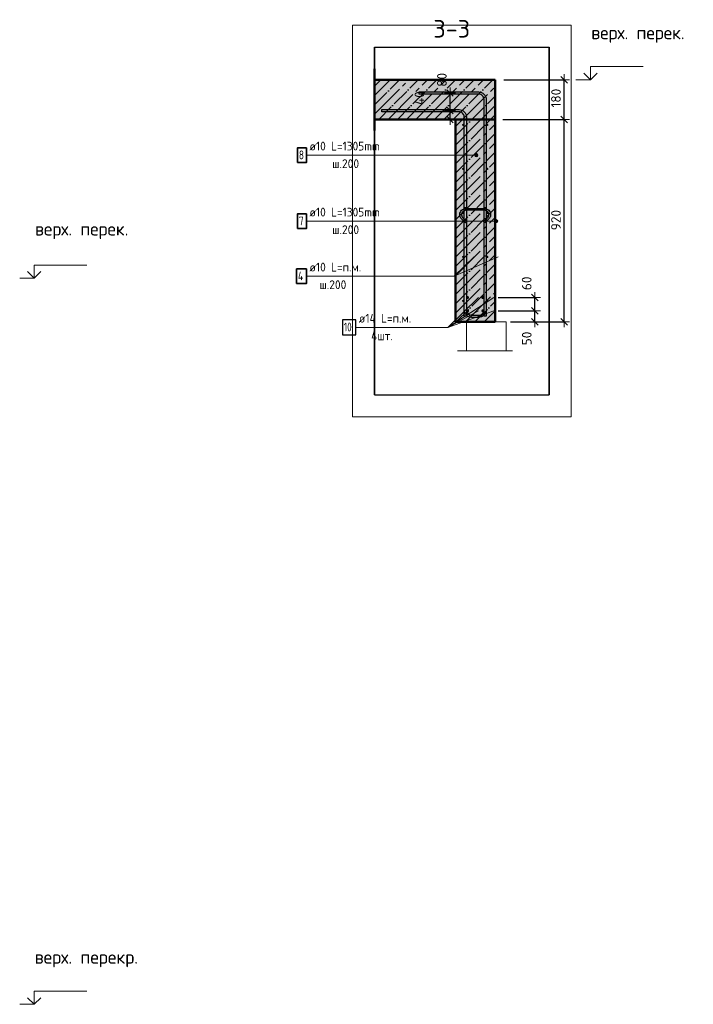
# Model space of a CAD drawing. Header units: millimetres. Extents: x -30645 to 44626, y 46540 to 77351.
# Tile 73 of 84: x 37801 to 40865, y 72485 to 76960. Entities that reach past the tile are written whole.
import ezdxf

# ---------------------------------------------------------------- set-up
doc = ezdxf.new("R2010")
doc.units = ezdxf.units.MM
doc.header["$PDMODE"] = 65
doc.linetypes.add('______11', pattern=[100, 80, -10, 0, -10])
doc.linetypes.add('______5', pattern=[220, 160, -20, 20, -20])
for name, color, linetype, lineweight in [('Standard', 7, 'Continuous', 25), ('Арм.стержн. Арматура края', 96, 'Continuous', 35), ('Арм.стержн. вертикальными 1', 22, 'Continuous', 35), ('Арм.стержн. Доп. арматура', 180, 'Continuous', 35), ('Арм.стержн.горизонт. 1', 180, 'Continuous', 35), ('Высотная отметки_ общее', 7, 'Continuous', 13), ('Размерная линия_ общее', 7, 'Continuous', 13)]:
    doc.layers.add(name, color=color, linetype=linetype, lineweight=lineweight)
doc.layers.add('Арм.стержн.Стяжки', color=7, linetype='Continuous', lineweight=35, true_color=0x501e0f)
doc.styles.add('ISOCPEUR', font='ISOCPEUR')
doc.dimstyles.new('DIMSTYLE_3', dxfattribs={"dimtxt": 44, "dimasz": 50, "dimexe": 0, "dimexo": 0, "dimgap": 22, "dimtad": 2, "dimdec": 0, "dimrnd": 5, "dimzin": 12, "dimdsep": 46, "dimtxsty": 'ISOCPEUR', "dimblk1": 'ALL_ML_STRICH', "dimblk2": 'ALL_ML_STRICH', "dimsah": 1, "dimcen": 0, "dimclrd": 7, "dimclre": 256, "dimclrt": 7, "dimadec": 0, "dimazin": 0, "dimtfac": 1, "dimtdec": 0, "dimtix": 1, "dimtmove": 2, "dimatfit": 3, "dimfxl": 0, "dimtzin": 0, "dimlwd": 0, "dimlwe": -3, "dimarcsym": 0})
doc.dimstyles.new('DIMSTYLE_8', dxfattribs={"dimtxt": 44, "dimasz": 50, "dimexe": 0, "dimexo": 0, "dimgap": 22, "dimtad": 2, "dimdec": 0, "dimrnd": 5, "dimzin": 12, "dimdsep": 46, "dimtxsty": 'ISOCPEUR', "dimblk1": 'ALL_ML_STRICH', "dimblk2": 'ALL_ML_STRICH', "dimsah": 1, "dimcen": 0, "dimclrd": 7, "dimclre": 256, "dimclrt": 7, "dimadec": 0, "dimazin": 0, "dimtfac": 1, "dimtdec": 0, "dimtix": 1, "dimtmove": 2, "dimatfit": 3, "dimfxl": 0, "dimtvp": 1.2, "dimtzin": 0, "dimlwd": 0, "dimlwe": -3, "dimarcsym": 0})

# ---------------------------------------------------------------- blocks, each defined once
blk = doc.blocks.new('ALL_ML_STRICH')
at = {"color": 0, "linetype": 'ByBlock', "lineweight": -2}
for p, q in [((-1, 0), (0.5, 0)), ((-0.3, -0.3), (0.3, 0.3)), ((0, -0.5), (0, 0.5))]:
    blk.add_line(p, q, dxfattribs=at)
blk = doc.blocks.new('*D18')
at = {"layer": 'DEFPOINTS', "color": 7, "linetype": 'Continuous', "lineweight": 13, "transparency": 33554687}
for p in [(39979.1, 76506.9), (40012.9, 75586.9), (40277.1, 75586.9)]:
    blk.add_point(p, dxfattribs=at)
at = {"layer": 'Размерная линия_ общее', "color": 253, "linetype": 'Continuous', "lineweight": -2, "true_color": 0xa0a0a0, "transparency": 33554687}
for p, q in [((39999.1, 76506.9), (40277.1, 76506.9)), ((40032.9, 75586.9), (40277.1, 75586.9))]:
    blk.add_line(p, q, dxfattribs=at)
at = {"layer": 'Размерная линия_ общее', "color": 7, "linetype": 'Continuous', "lineweight": -2, "transparency": 33554687}
blk.add_line((40277.1, 75586.9), (40277.1, 76506.9), dxfattribs=at)
at = {"layer": 'Размерная линия_ общее', "color": 7, "linetype": 'Continuous', "lineweight": 13, "transparency": 33554687, "xscale": 50, "yscale": 50, "zscale": 50}
for p, rotation in [((40277.1, 76506.9), 90), ((40277.1, 75586.9), 270)]:
    blk.add_blockref('ALL_ML_STRICH', p, dxfattribs=dict(at, rotation=rotation))
at = {"layer": 'Размерная линия_ общее', "color": 7, "linetype": 'Continuous', "lineweight": 13, "transparency": 33554687, "insert": (40240.1, 76049.1), "char_height": 44, "width": 132, "attachment_point": 5, "rotation": 90, "style": 'ISOCPEUR'}
blk.add_mtext('\\A1;{920}', dxfattribs=at)
blk = doc.blocks.new('*D19')
at = {"layer": 'DEFPOINTS', "color": 7, "linetype": 'Continuous', "lineweight": 13, "transparency": 33554687}
for p in [(39983.2, 76686.9), (39979.1, 76506.9), (40277.1, 76506.9)]:
    blk.add_point(p, dxfattribs=at)
at = {"layer": 'Размерная линия_ общее', "color": 253, "linetype": 'Continuous', "lineweight": -2, "true_color": 0xa0a0a0, "transparency": 33554687}
for p, q in [((40003.2, 76686.9), (40277.1, 76686.9)), ((39999.1, 76506.9), (40277.1, 76506.9))]:
    blk.add_line(p, q, dxfattribs=at)
at = {"layer": 'Размерная линия_ общее', "color": 7, "linetype": 'Continuous', "lineweight": -2, "transparency": 33554687}
blk.add_line((40277.1, 76506.9), (40277.1, 76686.9), dxfattribs=at)
at = {"layer": 'Размерная линия_ общее', "color": 7, "linetype": 'Continuous', "lineweight": 13, "transparency": 33554687, "xscale": 50, "yscale": 50, "zscale": 50}
for p, rotation in [((40277.1, 76686.9), 90), ((40277.1, 76506.9), 270)]:
    blk.add_blockref('ALL_ML_STRICH', p, dxfattribs=dict(at, rotation=rotation))
at = {"layer": 'Размерная линия_ общее', "color": 7, "linetype": 'Continuous', "lineweight": 13, "transparency": 33554687, "insert": (40240.1, 76603.5), "char_height": 44, "width": 132, "attachment_point": 5, "rotation": 90, "style": 'ISOCPEUR'}
blk.add_mtext('\\A1;{180}', dxfattribs=at)
blk = doc.blocks.new('COMPLEX_ELEVATIONDIM_1')
at = {"layer": 'Высотная отметки_ общее', "color": 7, "linetype": 'Continuous', "lineweight": 13, "transparency": 33554687}
for p, q in [((40397.1, 76686.9), (40397.1, 76746.9)), ((40397.1, 76746.9), (40637.1, 76746.9)), ((40397.1, 76686.9), (40367.1, 76716.9)), ((40397.1, 76686.9), (40427.1, 76716.9)), ((40397.1, 76686.9), (40330.9, 76686.9)), ((40397.1, 76686.9), (40397.1, 76686.9)), ((40397.1, 76686.9), (40397.1, 76686.9)), ((40397.1, 76686.9), (40397.1, 76686.9)), ((40397.1, 76686.9), (40397.1, 76686.9))]:
    blk.add_line(p, q, dxfattribs=at)
at = {"layer": 'Высотная отметки_ общее', "color": 7, "linetype": 'Continuous', "lineweight": 13, "transparency": 33554687, "insert": (40400.4, 76854.8), "char_height": 60, "width": 478.865, "attachment_point": 7, "style": 'ISOCPEUR'}
blk.add_mtext('\\W0.97;верх. перек.', dxfattribs=at)
blk = doc.blocks.new('*D21')
at = {"layer": 'DEFPOINTS', "color": 7, "linetype": 'Continuous', "lineweight": 13, "transparency": 33554687}
for p in [(39957.9, 75636.9), (40012.9, 75586.9), (40144, 75586.9)]:
    blk.add_point(p, dxfattribs=at)
at = {"layer": 'Размерная линия_ общее', "color": 253, "linetype": 'Continuous', "lineweight": -2, "true_color": 0xa0a0a0, "transparency": 33554687}
for p, q in [((39977.9, 75636.9), (40144, 75636.9)), ((40032.9, 75586.9), (40144, 75586.9))]:
    blk.add_line(p, q, dxfattribs=at)
at = {"layer": 'Размерная линия_ общее', "color": 7, "linetype": 'Continuous', "lineweight": -2, "transparency": 33554687}
blk.add_line((40144, 75586.9), (40144, 75636.9), dxfattribs=at)
at = {"layer": 'Размерная линия_ общее', "color": 7, "linetype": 'Continuous', "lineweight": 13, "transparency": 33554687, "xscale": 50, "yscale": 50, "zscale": 50}
for p, rotation in [((40144, 75636.9), 90), ((40144, 75586.9), 270)]:
    blk.add_blockref('ALL_ML_STRICH', p, dxfattribs=dict(at, rotation=rotation))
at = {"layer": 'Размерная линия_ общее', "color": 7, "linetype": 'Continuous', "lineweight": 13, "transparency": 33554687, "insert": (40107.2, 75511.2), "char_height": 44, "width": 88, "attachment_point": 5, "rotation": 90, "style": 'ISOCPEUR'}
blk.add_mtext('\\A1;{50}', dxfattribs=at)
blk = doc.blocks.new('*D22')
at = {"layer": 'DEFPOINTS', "color": 7, "linetype": 'Continuous', "lineweight": 13, "transparency": 33554687}
for p in [(39957.9, 75696.9), (39957.9, 75636.9), (40144, 75636.9)]:
    blk.add_point(p, dxfattribs=at)
at = {"layer": 'Размерная линия_ общее', "color": 253, "linetype": 'Continuous', "lineweight": -2, "true_color": 0xa0a0a0, "transparency": 33554687}
for p, q in [((39977.9, 75696.9), (40144, 75696.9)), ((39977.9, 75636.9), (40144, 75636.9))]:
    blk.add_line(p, q, dxfattribs=at)
at = {"layer": 'Размерная линия_ общее', "color": 7, "linetype": 'Continuous', "lineweight": -2, "transparency": 33554687}
blk.add_line((40144, 75636.9), (40144, 75696.9), dxfattribs=at)
at = {"layer": 'Размерная линия_ общее', "color": 7, "linetype": 'Continuous', "lineweight": 13, "transparency": 33554687, "xscale": 50, "yscale": 50, "zscale": 50}
for p, rotation in [((40144, 75696.9), 90), ((40144, 75636.9), 270)]:
    blk.add_blockref('ALL_ML_STRICH', p, dxfattribs=dict(at, rotation=rotation))
at = {"layer": 'Размерная линия_ общее', "color": 7, "linetype": 'Continuous', "lineweight": 13, "transparency": 33554687, "insert": (40106.8, 75761.7), "char_height": 44, "width": 88, "attachment_point": 5, "rotation": 90, "style": 'ISOCPEUR'}
blk.add_mtext('\\A1;{60}', dxfattribs=at)
blk = doc.blocks.new('*D23')
at = {"layer": 'DEFPOINTS', "color": 7, "linetype": 'Continuous', "lineweight": 13, "transparency": 33554687}
for p in [(39758.9, 76546.9), (39755.7, 76506.9), (39758.2, 76506.9)]:
    blk.add_point(p, dxfattribs=at)
at = {"layer": 'Размерная линия_ общее', "color": 253, "linetype": 'Continuous', "lineweight": -2, "true_color": 0xa0a0a0, "transparency": 33554687}
for p, q in [((39758.2, 76546.9), (39758.2, 76546.9)), ((39758.2, 76506.9), (39758.2, 76506.9))]:
    blk.add_line(p, q, dxfattribs=at)
at = {"layer": 'Размерная линия_ общее', "color": 7, "linetype": 'Continuous', "lineweight": -2, "transparency": 33554687}
blk.add_line((39758.2, 76506.9), (39758.2, 76546.9), dxfattribs=at)
at = {"layer": 'Размерная линия_ общее', "color": 7, "linetype": 'Continuous', "lineweight": 13, "transparency": 33554687, "xscale": 50, "yscale": 50, "zscale": 50}
for p, rotation in [((39758.2, 76546.9), 90), ((39758.2, 76506.9), 270)]:
    blk.add_blockref('ALL_ML_STRICH', p, dxfattribs=dict(at, rotation=rotation))
at = {"layer": 'Размерная линия_ общее', "color": 7, "linetype": 'Continuous', "lineweight": 13, "transparency": 33554687, "insert": (39618.9, 76603.4), "char_height": 44, "width": 88, "attachment_point": 5, "rotation": 90, "style": 'ISOCPEUR'}
blk.add_mtext('\\A1;{40}', dxfattribs=at)
blk = doc.blocks.new('*D24')
at = {"layer": 'DEFPOINTS', "color": 7, "linetype": 'Continuous', "lineweight": 13, "transparency": 33554687}
for p in [(39758.9, 76626.9), (39758.2, 76546.9), (39758.9, 76546.9)]:
    blk.add_point(p, dxfattribs=at)
at = {"layer": 'Размерная линия_ общее', "color": 253, "linetype": 'Continuous', "lineweight": -2, "true_color": 0xa0a0a0, "transparency": 33554687}
for p, q in [((39758.2, 76626.9), (39758.2, 76626.9)), ((39758.2, 76546.9), (39758.2, 76546.9))]:
    blk.add_line(p, q, dxfattribs=at)
at = {"layer": 'Размерная линия_ общее', "color": 7, "linetype": 'Continuous', "lineweight": -2, "transparency": 33554687}
blk.add_line((39758.2, 76546.9), (39758.2, 76626.9), dxfattribs=at)
at = {"layer": 'Размерная линия_ общее', "color": 7, "linetype": 'Continuous', "lineweight": 13, "transparency": 33554687, "xscale": 50, "yscale": 50, "zscale": 50}
for p, rotation in [((39758.2, 76626.9), 90), ((39758.2, 76546.9), 270)]:
    blk.add_blockref('ALL_ML_STRICH', p, dxfattribs=dict(at, rotation=rotation))
at = {"layer": 'Размерная линия_ общее', "color": 7, "linetype": 'Continuous', "lineweight": 13, "transparency": 33554687, "insert": (39721.3, 76686.5), "char_height": 44, "width": 88, "attachment_point": 5, "rotation": 90, "style": 'ISOCPEUR'}
blk.add_mtext('\\A1;{80}', dxfattribs=at)
blk = doc.blocks.new('COMPLEX_ELEVATIONDIM_2')
at = {"layer": 'Высотная отметки_ общее', "color": 7, "linetype": 'Continuous', "lineweight": 13, "transparency": 33554687}
for p, q in [((37867.1, 75785), (37837.1, 75815)), ((37867.1, 75785), (37867.1, 75845)), ((37867.1, 75845), (38107.1, 75845)), ((37867.1, 75785), (37897.1, 75815)), ((37867.1, 75785), (37867.1, 75785)), ((37867.1, 75785), (37867.1, 75785)), ((37867.1, 75785), (37867.1, 75785)), ((37867.1, 75785), (37867.1, 75785)), ((37867.1, 72485), (37867.1, 72545)), ((37867.1, 72545), (38107.1, 72545)), ((37867.1, 72485), (37837.1, 72515)), ((37867.1, 72485), (37897.1, 72515)), ((37867.1, 72485), (37801, 72485)), ((37867.1, 72485), (37867.1, 72485)), ((37867.1, 72485), (37867.1, 72485)), ((37867.1, 72485), (37867.1, 72485)), ((37867.1, 72485), (37867.1, 72485))]:
    blk.add_line(p, q, dxfattribs=at)
blk.add_lwpolyline([(37867.1, 75785), (37861.4, 75785), (37861.4, 75785), (37801, 75785)], dxfattribs=at)
at = {"layer": 'Высотная отметки_ общее', "color": 7, "linetype": 'Continuous', "lineweight": 13, "transparency": 33554687, "char_height": 60, "attachment_point": 7, "style": 'ISOCPEUR'}
for s, insert, width in [('\\W0.97;верх. перек.', (37870.5, 75962.8), 478.865), ('\\W0.98;верх. перекр.', (37868.9, 72653.3), 520.897)]:
    blk.add_mtext(s, dxfattribs=dict(at, insert=insert, width=width))

msp = doc.modelspace()

# ---------------------------------------------------------------- hatches: boundary and pattern name
at = {"linetype": 'Continuous', "lineweight": -3, "transparency": 33554687}
msp.add_hatch(color=9, dxfattribs=at).paths.add_polyline_path([(39962.9, 76506.9), (39962.9, 76686.9), (39414.8, 76686.9), (39414.8, 76506.9)])
at = {"layer": 'Standard', "linetype": 'Continuous', "lineweight": -3, "true_color": 0xc7c7c7, "transparency": 33554687}
msp.add_hatch(color=9, dxfattribs=at).paths.add_polyline_path([(39962.9, 76506.9), (39782.9, 76506.9), (39782.9, 75586.9), (39962.9, 75586.9)])
at = {"layer": 'Арм.стержн. вертикальными 1', "linetype": 'Continuous', "lineweight": 13, "transparency": 33554687}
for points in [[(39871.4, 76340.3), (39871.4, 76347.8), (39870.4, 76344.1)], [(39871.4, 76347.8), (39874.1, 76337.6), (39874.1, 76350.5)], [(39871.4, 76347.8), (39871.4, 76340.3), (39874.1, 76337.6)], [(39874.1, 76350.5), (39877.9, 76336.6), (39877.9, 76351.6)], [(39874.1, 76350.5), (39874.1, 76337.6), (39877.9, 76336.6)], [(39877.9, 76351.6), (39877.9, 76336.6), (39881.6, 76337.6)], [(39877.9, 76351.6), (39881.6, 76337.6), (39881.6, 76350.5)], [(39881.6, 76350.5), (39881.6, 76337.6), (39884.3, 76340.3)], [(39881.6, 76350.5), (39884.3, 76340.3), (39884.3, 76347.8)], [(39884.3, 76347.8), (39884.3, 76340.3), (39885.4, 76344.1)], [(39961.4, 76040.3), (39961.4, 76047.8), (39960.4, 76044.1)], [(39961.4, 76047.8), (39964.1, 76037.6), (39964.1, 76050.5)], [(39961.4, 76047.8), (39961.4, 76040.3), (39964.1, 76037.6)], [(39964.1, 76050.5), (39967.9, 76036.6), (39967.9, 76051.6)], [(39964.1, 76050.5), (39964.1, 76037.6), (39967.9, 76036.6)], [(39967.9, 76051.6), (39967.9, 76036.6), (39971.6, 76037.6)], [(39967.9, 76051.6), (39971.6, 76037.6), (39971.6, 76050.5)], [(39971.6, 76050.5), (39971.6, 76037.6), (39974.3, 76040.3)], [(39971.6, 76050.5), (39974.3, 76040.3), (39974.3, 76047.8)], [(39974.3, 76047.8), (39974.3, 76040.3), (39975.4, 76044.1)]]:
    msp.add_hatch(color=7, dxfattribs=at).paths.add_polyline_path(points)
at = {"layer": 'Арм.стержн. Доп. арматура', "linetype": 'Continuous', "lineweight": 50, "transparency": 33554687}
for points in [[(39844.9, 75696.9), (39844.4, 75699.6), (39842.8, 75701.8), (39840.6, 75703.4), (39837.9, 75703.9), (39835.2, 75703.4), (39832.9, 75701.8), (39831.4, 75699.6), (39830.9, 75696.9), (39831.4, 75694.2), (39832.9, 75691.9), (39835.2, 75690.4), (39837.9, 75689.9), (39840.6, 75690.4), (39842.8, 75691.9), (39844.4, 75694.2)], [(39914.9, 75696.9), (39914.4, 75699.6), (39912.8, 75701.8), (39910.6, 75703.4), (39907.9, 75703.9), (39905.2, 75703.4), (39902.9, 75701.8), (39901.4, 75699.6), (39900.9, 75696.9), (39901.4, 75694.2), (39902.9, 75691.9), (39905.2, 75690.4), (39907.9, 75689.9), (39910.6, 75690.4), (39912.8, 75691.9), (39914.4, 75694.2)], [(39844.9, 75636.9), (39844.4, 75639.6), (39842.8, 75641.8), (39840.6, 75643.4), (39837.9, 75643.9), (39835.2, 75643.4), (39832.9, 75641.8), (39831.4, 75639.6), (39830.9, 75636.9), (39831.4, 75634.2), (39832.9, 75631.9), (39835.2, 75630.4), (39837.9, 75629.9), (39840.6, 75630.4), (39842.8, 75631.9), (39844.4, 75634.2)], [(39914.9, 75636.9), (39914.4, 75639.6), (39912.8, 75641.8), (39910.6, 75643.4), (39907.9, 75643.9), (39905.2, 75643.4), (39902.9, 75641.8), (39901.4, 75639.6), (39900.9, 75636.9), (39901.4, 75634.2), (39902.9, 75631.9), (39905.2, 75630.4), (39907.9, 75629.9), (39910.6, 75630.4), (39912.8, 75631.9), (39914.4, 75634.2)]]:
    msp.add_hatch(color=7, dxfattribs=at).paths.add_polyline_path(points)
at = {"layer": 'Арм.стержн.горизонт. 1', "linetype": 'Continuous', "lineweight": 50, "transparency": 33554687}
for points in [[(39822.9, 76481.9), (39822.5, 76483.8), (39821.4, 76485.4), (39819.8, 76486.5), (39817.9, 76486.9), (39816, 76486.5), (39814.4, 76485.4), (39813.3, 76483.8), (39812.9, 76481.9), (39813.3, 76480), (39814.4, 76478.4), (39816, 76477.3), (39817.9, 76476.9), (39819.8, 76477.3), (39821.4, 76478.4), (39822.5, 76480)], [(39932.9, 76481.9), (39932.5, 76483.8), (39931.4, 76485.4), (39929.8, 76486.5), (39927.9, 76486.9), (39926, 76486.5), (39924.4, 76485.4), (39923.3, 76483.8), (39922.9, 76481.9), (39923.3, 76480), (39924.4, 76478.4), (39926, 76477.3), (39927.9, 76476.9), (39929.8, 76477.3), (39931.4, 76478.4), (39932.5, 76480)], [(39822.9, 76281.9), (39822.5, 76283.8), (39821.4, 76285.4), (39819.8, 76286.5), (39817.9, 76286.9), (39816, 76286.5), (39814.4, 76285.4), (39813.3, 76283.8), (39812.9, 76281.9), (39813.3, 76280), (39814.4, 76278.4), (39816, 76277.3), (39817.9, 76276.9), (39819.8, 76277.3), (39821.4, 76278.4), (39822.5, 76280)], [(39932.9, 76281.9), (39932.5, 76283.8), (39931.4, 76285.4), (39929.8, 76286.5), (39927.9, 76286.9), (39926, 76286.5), (39924.4, 76285.4), (39923.3, 76283.8), (39922.9, 76281.9), (39923.3, 76280), (39924.4, 76278.4), (39926, 76277.3), (39927.9, 76276.9), (39929.8, 76277.3), (39931.4, 76278.4), (39932.5, 76280)], [(39822.9, 76081.9), (39822.5, 76083.8), (39821.4, 76085.4), (39819.8, 76086.5), (39817.9, 76086.9), (39816, 76086.5), (39814.4, 76085.4), (39813.3, 76083.8), (39812.9, 76081.9), (39813.3, 76080), (39814.4, 76078.4), (39816, 76077.3), (39817.9, 76076.9), (39819.8, 76077.3), (39821.4, 76078.4), (39822.5, 76080)], [(39932.9, 76081.9), (39932.5, 76083.8), (39931.4, 76085.4), (39929.8, 76086.5), (39927.9, 76086.9), (39926, 76086.5), (39924.4, 76085.4), (39923.3, 76083.8), (39922.9, 76081.9), (39923.3, 76080), (39924.4, 76078.4), (39926, 76077.3), (39927.9, 76076.9), (39929.8, 76077.3), (39931.4, 76078.4), (39932.5, 76080)], [(39822.9, 75881.9), (39822.5, 75883.8), (39821.4, 75885.4), (39819.8, 75886.5), (39817.9, 75886.9), (39816, 75886.5), (39814.4, 75885.4), (39813.3, 75883.8), (39812.9, 75881.9), (39813.3, 75880), (39814.4, 75878.4), (39816, 75877.3), (39817.9, 75876.9), (39819.8, 75877.3), (39821.4, 75878.4), (39822.5, 75880)], [(39932.9, 75881.9), (39932.5, 75883.8), (39931.4, 75885.4), (39929.8, 75886.5), (39927.9, 75886.9), (39926, 75886.5), (39924.4, 75885.4), (39923.3, 75883.8), (39922.9, 75881.9), (39923.3, 75880), (39924.4, 75878.4), (39926, 75877.3), (39927.9, 75876.9), (39929.8, 75877.3), (39931.4, 75878.4), (39932.5, 75880)], [(39822.9, 75681.9), (39822.5, 75683.8), (39821.4, 75685.4), (39819.8, 75686.5), (39817.9, 75686.9), (39816, 75686.5), (39814.4, 75685.4), (39813.3, 75683.8), (39812.9, 75681.9), (39813.3, 75680), (39814.4, 75678.4), (39816, 75677.3), (39817.9, 75676.9), (39819.8, 75677.3), (39821.4, 75678.4), (39822.5, 75680)], [(39932.9, 75681.9), (39932.5, 75683.8), (39931.4, 75685.4), (39929.8, 75686.5), (39927.9, 75686.9), (39926, 75686.5), (39924.4, 75685.4), (39923.3, 75683.8), (39922.9, 75681.9), (39923.3, 75680), (39924.4, 75678.4), (39926, 75677.3), (39927.9, 75676.9), (39929.8, 75677.3), (39931.4, 75678.4), (39932.5, 75680)]]:
    msp.add_hatch(color=4, dxfattribs=at).paths.add_polyline_path(points)

# ---------------------------------------------------------------- linework, layer by layer
at = {"color": 7, "linetype": 'Continuous', "lineweight": 50, "transparency": 33554687}
for p, q in [((39414.8, 76456.9), (39414.8, 76736.9)), ((39962.9, 76686.9), (39414.8, 76686.9)), ((39962.9, 76506.9), (39962.9, 76686.9)), ((39414.8, 76506.9), (39782.9, 76506.9)), ((39782.9, 76506.9), (39962.9, 76506.9))]:
    msp.add_line(p, q, dxfattribs=at)
at = {"color": 253, "linetype": '______11', "lineweight": -3, "true_color": 0xababab, "transparency": 33554687}
for p, q in [((39414.8, 76657.7), (39444, 76686.9)), ((39414.8, 76572.9), (39528.9, 76686.9)), ((39433.7, 76506.9), (39613.7, 76686.9)), ((39518.6, 76506.9), (39698.6, 76686.9)), ((39603.4, 76506.9), (39783.4, 76686.9)), ((39688.3, 76506.9), (39868.3, 76686.9)), ((39773.2, 76506.9), (39953.2, 76686.9)), ((39858, 76506.9), (39962.9, 76611.8)), ((39942.9, 76506.9), (39962.9, 76526.9))]:
    msp.add_line(p, q, dxfattribs=at)
at = {"color": 253, "linetype": '______5', "lineweight": -3, "true_color": 0xababab, "transparency": 33554687}
for p, q in [((39414.8, 76615.3), (39486.5, 76686.9)), ((39414.8, 76530.4), (39571.3, 76686.9)), ((39476.2, 76506.9), (39656.2, 76686.9)), ((39561, 76506.9), (39741, 76686.9)), ((39645.9, 76506.9), (39825.9, 76686.9)), ((39730.7, 76506.9), (39910.7, 76686.9)), ((39815.6, 76506.9), (39962.9, 76654.2)), ((39900.4, 76506.9), (39962.9, 76569.4))]:
    msp.add_line(p, q, dxfattribs=at)
at = {"layer": 'Standard', "color": 52, "linetype": 'Continuous', "lineweight": -3, "transparency": 33554687}
for p, q in [((39414.8, 76834.5), (40208.6, 76834.5)), ((39414.8, 76834.5), (40208.6, 76834.5)), ((39414.8, 75254.5), (39414.8, 76834.5)), ((39414.8, 76834.5), (39414.8, 75254.5)), ((40208.6, 75254.5), (40208.6, 76834.5)), ((40208.6, 76834.5), (40208.6, 75254.5)), ((39414.8, 75254.5), (40208.6, 75254.5)), ((39414.8, 75254.5), (40208.6, 75254.5))]:
    msp.add_line(p, q, dxfattribs=at)
at = {"layer": 'Standard', "color": 253, "linetype": '______11', "lineweight": -3, "true_color": 0xababab, "transparency": 33554687}
for p, q in [((39782.9, 76346.9), (39942.9, 76506.9)), ((39782.9, 76431.8), (39858, 76506.9)), ((39782.9, 76262.1), (39962.9, 76442.1)), ((39782.9, 76177.2), (39962.9, 76357.2)), ((39782.9, 76092.4), (39962.9, 76272.4)), ((39782.9, 76007.5), (39962.9, 76187.5)), ((39782.9, 75922.7), (39962.9, 76102.7)), ((39782.9, 75837.8), (39962.9, 76017.8)), ((39782.9, 75753), (39962.9, 75933)), ((39782.9, 75668.1), (39962.9, 75848.1)), ((39786.5, 75586.9), (39962.9, 75763.3)), ((39871.4, 75586.9), (39962.9, 75678.4)), ((39956.2, 75586.9), (39962.9, 75593.6))]:
    msp.add_line(p, q, dxfattribs=at)
at = {"layer": 'Standard', "color": 253, "linetype": '______5', "lineweight": -3, "true_color": 0xababab, "transparency": 33554687}
for p, q in [((39782.9, 76389.4), (39900.4, 76506.9)), ((39782.9, 76474.2), (39815.6, 76506.9)), ((39782.9, 76304.5), (39962.9, 76484.5)), ((39782.9, 76219.7), (39962.9, 76399.7)), ((39782.9, 76134.8), (39962.9, 76314.8)), ((39782.9, 76050), (39962.9, 76230)), ((39782.9, 75965.1), (39962.9, 76145.1)), ((39782.9, 75880.3), (39962.9, 76060.3)), ((39782.9, 75795.4), (39962.9, 75975.4)), ((39782.9, 75710.5), (39962.9, 75890.5)), ((39782.9, 75625.7), (39962.9, 75805.7)), ((39829, 75586.9), (39962.9, 75720.8)), ((39913.8, 75586.9), (39962.9, 75636))]:
    msp.add_line(p, q, dxfattribs=at)
at = {"layer": 'Standard', "color": 7, "linetype": 'Continuous', "lineweight": 50, "transparency": 33554687}
for p, q in [((39962.9, 76506.9), (39782.9, 76506.9)), ((39782.9, 76506.9), (39782.9, 75586.9)), ((39962.9, 75586.9), (39962.9, 76506.9)), ((39782.9, 75586.9), (39962.9, 75586.9))]:
    msp.add_line(p, q, dxfattribs=at)
at = {"layer": 'Standard', "color": 7, "linetype": 'Continuous', "lineweight": 13, "transparency": 33554687}
for p, q in [((39777.3, 75794.1), (39977.9, 75881.9)), ((39792.9, 75455.2), (40042.9, 75455.2))]:
    msp.add_line(p, q, dxfattribs=at)
msp.add_lwpolyline([(39314.8, 75154.5), (40308.6, 75154.5), (40308.6, 76934.5), (39314.8, 76934.5), (39314.8, 75154.5)], dxfattribs=at)
msp.add_lwpolyline([(39832.9, 75586.9), (40012.9, 75586.9), (40012.9, 75455.2), (39832.9, 75455.2), (39832.9, 75586.9)], close=True, dxfattribs=at)
at = {"layer": 'Арм.стержн. Арматура края', "color": 4, "linetype": 'Continuous', "lineweight": 25, "transparency": 33554687}
msp.add_lwpolyline([(39922.9, 76106.9), (39922.9, 75640.2), (39922, 75634.1), (39920, 75627.8), (39916.7, 75621.9), (39912.7, 75617.1), (39907.8, 75613.1), (39902, 75609.8), (39895.7, 75607.7), (39889.6, 75606.9), (39856.2, 75606.9), (39850.1, 75607.7), (39843.8, 75609.8), (39837.9, 75613.1), (39833.1, 75617.1), (39829.1, 75621.9), (39825.8, 75627.8), (39823.7, 75634.1), (39822.9, 75640.2), (39822.9, 76106.9), (39832.9, 76106.9), (39832.9, 75640.9), (39833.5, 75636.4), (39835, 75631.8), (39837.4, 75627.6), (39840.2, 75624.2), (39843.6, 75621.4), (39847.8, 75619), (39852.4, 75617.5), (39856.9, 75616.9), (39888.9, 75616.9), (39893.4, 75617.5), (39898, 75619), (39902.2, 75621.4), (39905.6, 75624.2), (39908.4, 75627.6), (39910.8, 75631.8), (39912.3, 75636.4), (39912.9, 75640.9), (39912.9, 76106.9), (39922.9, 76106.9)], dxfattribs=at)
at = {"layer": 'Арм.стержн. вертикальными 1', "color": 7, "linetype": 'Continuous', "lineweight": 13, "transparency": 33554687}
for p, q in [((39105.3, 76344.1), (39691.3, 76344.1)), ((39691.3, 76344.1), (39877.9, 76344.1)), ((39870.4, 76344.1), (39870.4, 76344.1)), ((39877.9, 76351.6), (39877.9, 76351.6)), ((39885.4, 76344.1), (39885.4, 76344.1)), ((39877.9, 76336.6), (39877.9, 76336.6)), ((39105.3, 76044.1), (39691.3, 76044.1)), ((39691.3, 76044.1), (39967.9, 76044.1)), ((39960.4, 76044.1), (39960.4, 76044.1)), ((39967.9, 76051.6), (39967.9, 76051.6)), ((39967.9, 76036.6), (39967.9, 76036.6)), ((39975.4, 76044.1), (39975.4, 76044.1))]:
    msp.add_line(p, q, dxfattribs=at)
at = {"layer": 'Арм.стержн. вертикальными 1', "color": 4, "linetype": 'Continuous', "lineweight": 25, "transparency": 33554687}
for points in [[(39912.9, 75611.9), (39912.9, 76597.9), (39912.3, 76602.4), (39910.8, 76607), (39908.4, 76611.2), (39905.6, 76614.6), (39902.2, 76617.4), (39898, 76619.8), (39893.4, 76621.3), (39888.9, 76621.9), (39617.9, 76621.9), (39617.9, 76631.9), (39889.6, 76631.9), (39895.7, 76631), (39902, 76629), (39907.8, 76625.7), (39912.7, 76621.7), (39916.7, 76616.8), (39920, 76611), (39922, 76604.7), (39922.9, 76598.6), (39922.9, 75611.9), (39912.9, 75611.9)], [(39822.9, 75611.9), (39822.9, 76517.9), (39822.3, 76522.4), (39820.8, 76527), (39818.4, 76531.2), (39815.6, 76534.6), (39812.2, 76537.4), (39808, 76539.8), (39803.4, 76541.3), (39798.9, 76541.9), (39447.9, 76541.9), (39447.9, 76551.9), (39799.6, 76551.9), (39805.7, 76551), (39812, 76549), (39817.8, 76545.7), (39822.7, 76541.7), (39826.7, 76536.8), (39830, 76531), (39832, 76524.7), (39832.9, 76518.6), (39832.9, 75611.9), (39822.9, 75611.9)]]:
    msp.add_lwpolyline(points, dxfattribs=at)
at = {"layer": 'Арм.стержн. вертикальными 1', "color": 7, "linetype": 'Continuous', "lineweight": 35, "transparency": 33554687}
for points in [[(39064, 76310.7), (39105.3, 76310.7), (39105.3, 76377.4), (39064, 76377.4), (39064, 76310.7)], [(39064, 76010.7), (39105.3, 76010.7), (39105.3, 76077.4), (39064, 76077.4), (39064, 76010.7)]]:
    msp.add_lwpolyline(points, dxfattribs=at)
at = {"layer": 'Арм.стержн. вертикальными 1', "color": 7, "linetype": 'Continuous', "lineweight": 13, "transparency": 33554687}
for centre in [(39877.9, 76344.1), (39967.9, 76044.1)]:
    msp.add_circle(centre, 7.5, dxfattribs=at)
at = {"layer": 'Арм.стержн. Доп. арматура', "color": 7, "linetype": 'Continuous', "lineweight": 13, "transparency": 33554687}
for p, q in [((39748.1, 75561.7), (39957.9, 75696.9)), ((39748.1, 75561.7), (39887.9, 75696.9)), ((39748.1, 75561.7), (39957.9, 75636.9)), ((39748.1, 75561.7), (39887.9, 75636.9)), ((39330.1, 75561.7), (39748.1, 75561.7))]:
    msp.add_line(p, q, dxfattribs=at)
at = {"layer": 'Арм.стержн. Доп. арматура', "color": 7, "linetype": 'Continuous', "lineweight": 25, "transparency": 33554687}
msp.add_lwpolyline([(39268.7, 75528.4), (39330.1, 75528.4), (39330.1, 75595.1), (39268.7, 75595.1), (39268.7, 75528.4)], dxfattribs=at)
at = {"layer": 'Арм.стержн.горизонт. 1', "color": 7, "linetype": 'Continuous', "lineweight": 13, "transparency": 33554687}
for p, q in [((39777.3, 75794.1), (39867.9, 75881.9)), ((39105.3, 75794.1), (39777.3, 75794.1))]:
    msp.add_line(p, q, dxfattribs=at)
at = {"layer": 'Арм.стержн.горизонт. 1', "color": 7, "linetype": 'Continuous', "lineweight": 35, "transparency": 33554687}
msp.add_lwpolyline([(39060, 75760.7), (39105.3, 75760.7), (39105.3, 75827.4), (39060, 75827.4), (39060, 75760.7)], dxfattribs=at)
at = {"layer": 'Арм.стержн.Стяжки', "color": 40, "linetype": 'Continuous', "lineweight": 25, "transparency": 33554687}
msp.add_lwpolyline([(39911.5, 76042.2), (39929.3, 76060), (39930.6, 76061.4), (39931.7, 76063), (39932.6, 76064.6), (39933.4, 76066.2), (39934, 76068), (39934.5, 76069.8), (39934.8, 76071.6), (39934.9, 76073.5), (39934.9, 76074.7), (39934.4, 76078.3), (39933.2, 76081.9), (39931.3, 76085.3), (39929.1, 76088), (39926.3, 76090.3), (39923, 76092.2), (39919.3, 76093.4), (39915.7, 76093.9), (39830.2, 76093.9), (39826.5, 76093.4), (39822.9, 76092.2), (39819.5, 76090.3), (39816.8, 76088), (39814.5, 76085.3), (39812.6, 76081.9), (39811.4, 76078.3), (39810.9, 76074.7), (39810.9, 76073.5), (39811.1, 76071.6), (39811.4, 76069.8), (39811.8, 76068), (39812.5, 76066.2), (39813.2, 76064.6), (39814.2, 76063), (39815.3, 76061.4), (39816.5, 76060), (39834.4, 76042.2), (39828.7, 76036.5), (39810.7, 76054.6), (39809, 76056.5), (39807.5, 76058.6), (39806.1, 76060.9), (39805.1, 76063.2), (39804.2, 76065.6), (39803.5, 76068.1), (39803.1, 76070.7), (39802.9, 76073.2), (39802.9, 76075.2), (39803.6, 76080.1), (39805.3, 76085.2), (39807.9, 76089.9), (39811.1, 76093.7), (39815, 76096.9), (39819.6, 76099.5), (39824.7, 76101.2), (39829.6, 76101.9), (39916.2, 76101.9), (39921.1, 76101.2), (39926.2, 76099.5), (39930.9, 76096.9), (39934.7, 76093.7), (39938, 76089.9), (39940.6, 76085.2), (39942.2, 76080.1), (39942.9, 76075.2), (39942.9, 76073.2), (39942.7, 76070.7), (39942.3, 76068.1), (39941.7, 76065.6), (39940.8, 76063.2), (39939.7, 76060.9), (39938.4, 76058.6), (39936.9, 76056.5), (39935.2, 76054.6), (39917.1, 76036.5), (39911.5, 76042.2)], dxfattribs=at)

# ---------------------------------------------------------------- block references
at = {"layer": 'Высотная отметки_ общее', "color": 7, "linetype": 'Continuous', "lineweight": 13, "transparency": 33554687}
for name in ['COMPLEX_ELEVATIONDIM_1', 'COMPLEX_ELEVATIONDIM_2']:
    msp.add_blockref(name, (0, 0), dxfattribs=at)

# ---------------------------------------------------------------- texts
at = {"layer": 'Standard', "color": 7, "linetype": 'Continuous', "lineweight": 13, "transparency": 33554687, "insert": (39682.5, 76878.5), "char_height": 80, "width": 204.522, "attachment_point": 7, "style": 'ISOCPEUR'}
msp.add_mtext('\\A1;{\\fISOCPEUR|i0|b0;\\H80.000000;\\W1.000000;\\C7;3-3}\\P', dxfattribs=at)
at = {"layer": 'Арм.стержн. вертикальными 1', "color": 7, "linetype": 'Continuous', "lineweight": 25, "transparency": 33554687, "char_height": 40, "attachment_point": 7, "style": 'ISOCPEUR'}
for s, insert, width in [('\\W0.94;ø10 L=1305mm ', (39118.6, 76365.4), 382.615), ('\\W0.78;8', (39070.6, 76325.4), 43.521), ('\\W0.95;ш.200 ', (39222.6, 76285.4), 174.933), ('\\W0.94;ø10 L=1305mm ', (39118.6, 76065.4), 382.615), ('\\W0.78;7', (39070.6, 76025.4), 43.521), ('\\W0.95;ш.200 ', (39222.6, 75985.4), 174.933)]:
    msp.add_mtext(s, dxfattribs=dict(at, insert=insert, width=width))
at = {"layer": 'Арм.стержн. Доп. арматура', "color": 7, "linetype": 'Continuous', "lineweight": 25, "transparency": 33554687, "char_height": 40, "attachment_point": 7, "style": 'ISOCPEUR'}
for s, insert, width in [('\\W0.75;10', (39275.4, 75543.1), 62.971), ('\\W0.94;ø14 L=п.м.', (39343.4, 75583.1), 270.67), ('\\W0.95;4шт. ', (39399.4, 75503.1), 158.877)]:
    msp.add_mtext(s, dxfattribs=dict(at, insert=insert, width=width))
at = {"layer": 'Арм.стержн.горизонт. 1', "color": 7, "linetype": 'Continuous', "lineweight": 25, "transparency": 33554687, "char_height": 40, "attachment_point": 7, "style": 'ISOCPEUR'}
for s, insert, width in [('\\W0.94;ø10 L=п.м.', (39118.6, 75815.4), 266.644), ('\\W0.80;4', (39066.6, 75775.4), 47.978), ('\\W0.95;ш.200 ', (39164.6, 75735.4), 174.933)]:
    msp.add_mtext(s, dxfattribs=dict(at, insert=insert, width=width))

# ---------------------------------------------------------------- dimensions: what is measured, and where the dimension line sits
at = {"layer": 'Размерная линия_ общее', "color": 7, "linetype": 'Continuous', "lineweight": 13, "transparency": 33554687}
for base, p1, p2, dimstyle, picture, middle in [((39758.2, 76626.9), (39758.2, 76546.9), (39758.2, 76626.9), 'DIMSTYLE_8', '*D24', (39721.3, 76686.5)), ((40277.1, 76686.9), (39999.1, 76506.9), (40003.2, 76686.9), 'DIMSTYLE_3', '*D19', (40240.1, 76603.5)), ((39758.2, 76546.9), (39758.2, 76506.9), (39758.2, 76546.9), 'DIMSTYLE_8', '*D23', (39618.9, 76603.4)), ((40277.1, 76506.9), (40032.9, 75586.9), (39999.1, 76506.9), 'DIMSTYLE_3', '*D18', (40240.1, 76049.1)), ((40144, 75696.9), (39977.9, 75636.9), (39977.9, 75696.9), 'DIMSTYLE_8', '*D22', (40106.8, 75761.7)), ((40144, 75636.9), (40032.9, 75586.9), (39977.9, 75636.9), 'DIMSTYLE_8', '*D21', (40107.2, 75511.2))]:
    dim = msp.add_linear_dim(base=base, p1=p1, p2=p2, angle=90, dimstyle=dimstyle, override={"dimpost": '<>', "dimclrd": 7, "dimclre": 253, "dimclrt": 7, "dimlwd": 0, "dimlwe": 65533}, dxfattribs=at)
    dim.commit()
    dim.dimension.update_dxf_attribs({"geometry": picture, "text_midpoint": middle, "dimtype": 160})

doc.saveas('drawing.dxf')
